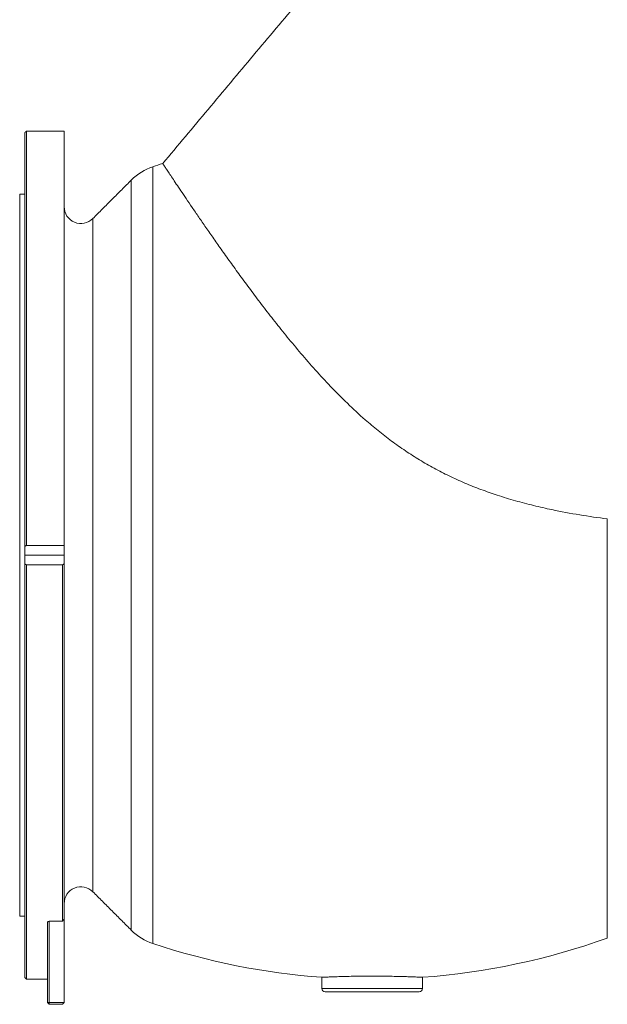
# Model space of a CAD drawing. Header units: millimetres. Extents: x 1879 to 3785, y 1424 to 3346.
# Tile 2 of 8: x 1879 to 2229, y 2428 to 3014. Entities that reach past the tile are written whole.
import ezdxf

# ---------------------------------------------------------------- set-up
doc = ezdxf.new("R2010")
doc.units = ezdxf.units.MM

msp = doc.modelspace()

# ---------------------------------------------------------------- linework, layer by layer
at = {"color": 7, "linetype": 'Continuous', "lineweight": 15}
for p, q in [((1882.24, 2700.46), (1882.24, 2946.75)), ((1883.24, 2947.75), (1883.24, 2701.03)), ((1905.74, 2701.03), (1905.74, 2947.75)), ((1958.63, 2695.25), (1958.63, 2926.58)), ((1945.74, 2695.25), (1945.74, 2918.61)), ((1879.24, 2695.25), (1879.24, 2910.25)), ((1922.81, 2695.25), (1922.81, 2895.68)), ((2229.34, 2467.23), (2229.34, 2716.8)), ((1882.24, 2695.25), (1882.24, 2700.46)), ((1905.74, 2701.03), (1883.24, 2701.03)), ((1905.74, 2695.25), (1905.74, 2701.03)), ((1879.24, 2480.25), (1879.24, 2695.25)), ((1905.74, 2695.25), (1882.24, 2695.25)), ((1882.24, 2690.05), (1882.24, 2695.25)), ((1905.74, 2690.05), (1905.74, 2695.25)), ((1922.81, 2494.82), (1922.81, 2695.25)), ((1945.74, 2471.89), (1945.74, 2695.25)), ((1958.63, 2463.93), (1958.63, 2695.25)), ((1882.24, 2443.75), (1882.24, 2690.05)), ((1883.24, 2689.48), (1883.24, 2442.75)), ((1904.74, 2689.48), (1883.24, 2689.48)), ((1904.74, 2477.31), (1904.74, 2689.48)), ((1905.74, 2690.05), (1905.74, 2478.47)), ((1895.74, 2428.75), (1895.74, 2476.73)), ((1896.74, 2477.31), (1904.74, 2477.31)), ((1896.74, 2477.31), (1896.74, 2428.75)), ((1905.74, 2478.47), (1905.74, 2428.75)), ((2059.24, 2437.25), (2119.24, 2437.25)), ((2117.24, 2435.25), (2061.24, 2435.25)), ((1895.74, 2428.75), (1896.74, 2427.75)), ((1896.74, 2428.75), (1895.74, 2428.75)), ((1896.74, 2428.75), (1905.74, 2428.75)), ((1896.74, 2428.75), (1896.74, 2427.75)), ((1904.74, 2427.75), (1896.74, 2427.75)), ((1905.74, 2428.75), (1904.74, 2427.75))]:
    msp.add_line(p, q, dxfattribs=at)
for centre, radius, start, end in [((1969.05, 2895.3), 32.97, 108.41897, 135), ((2089.23, 2534.43), 413.32, 107.56846, 108.41897), ((1915.74, 2902.75), 10, 180, 315), ((1915.74, 2487.75), 10, 45, 180), ((1769.24, 2695.25), 252.5, 300.06553, 300.32807), ((1969.05, 2495.21), 32.97, 225, 251.58103), ((2089.23, 2856.07), 413.32, 251.58103, 265.85028), ((2089.23, 2856.07), 413.32, 274.1568, 289.81557), ((2061.24, 2437.25), 2, 180, 270), ((2117.24, 2437.25), 2, 270, 0)]:
    msp.add_arc(centre, radius, start, end, dxfattribs=at)
for points, degree in [([(2180.79, 3186.29), (1964.44, 2928.45)], 1), ([(1883.24, 2947.75), (1882.24, 2946.75)], 1), ([(1905.74, 2947.75), (1883.24, 2947.75)], 1), ([(1945.74, 2918.61), (1922.81, 2895.68)], 1), ([(1882.24, 2910.25), (1879.24, 2910.25)], 1), ([(1883.24, 2701.03), (1882.24, 2700.46)], 1), ([(1882.24, 2690.05), (1883.24, 2689.48)], 1), ([(1904.74, 2689.48), (1905.74, 2690.05)], 1), ([(1922.81, 2494.82), (1945.74, 2471.89)], 1), ([(1879.24, 2480.25), (1882.24, 2480.25)], 1), ([(1905.74, 2478.47), (1905.4, 2478.08), (1905.07, 2477.69), (1904.74, 2477.31)], 3), ([(1882.24, 2443.75), (1883.24, 2442.75)], 1), ([(1883.24, 2442.75), (1895.74, 2442.75)], 1), ([(2059.24, 2443.85), (2059.24, 2437.25)], 1), ([(2119.24, 2437.25), (2119.24, 2443.85)], 1)]:
    msp.add_open_spline(points, degree=degree, dxfattribs=at)
for points, knots in [([(1964.49, 2928.41), (1964.48, 2928.43), (1964.42, 2928.51), (1964.73, 2928.05), (1965.44, 2926.96), (1966.63, 2925.17), (1968.21, 2922.79), (1970.18, 2919.84), (1972.5, 2916.35), (1975.23, 2912.29), (1978.37, 2907.63), (1981.92, 2902.39), (1985.85, 2896.65), (1990.14, 2890.42), (1994.79, 2883.74), (1999.85, 2876.56), (2005.31, 2868.91), (2011.18, 2860.81), (2017.45, 2852.34), (2024.1, 2843.52), (2031.17, 2834.42), (2038.7, 2825.01), (2046.72, 2815.36), (2055.28, 2805.55), (2064.47, 2795.6), (2074.35, 2785.62), (2083.88, 2776.82), (2092.73, 2769.36), (2100.73, 2763.16), (2108.97, 2757.33), (2117.45, 2751.92), (2126.13, 2746.94), (2135.14, 2742.32), (2144.47, 2738.11), (2154.06, 2734.28), (2164.11, 2730.77), (2174.58, 2727.59), (2185.44, 2724.74), (2198.23, 2721.85), (2212.92, 2719.08), (2223.87, 2717.56), (2229.34, 2716.8)], [0, 0, 0, 0, 0.006927, 0.033679, 0.061228, 0.0888, 0.116349, 0.142803, 0.169277, 0.195731, 0.22292, 0.250129, 0.277319, 0.304401, 0.331502, 0.358585, 0.386395, 0.414226, 0.442036, 0.470176, 0.498337, 0.526475, 0.555456, 0.584461, 0.613437, 0.643764, 0.674086, 0.694818, 0.715566, 0.736293, 0.756551, 0.776828, 0.797086, 0.818035, 0.839004, 0.859958, 0.88306, 0.906181, 0.929289, 0.964643, 1, 1, 1, 1]), ([(2119.19, 2443.85), (2119.14, 2443.85), (2119.05, 2443.85), (2117.86, 2443.91), (2115.91, 2443.99), (2113.16, 2444.1), (2109.76, 2444.22), (2105.75, 2444.33), (2101.3, 2444.43), (2096.47, 2444.51), (2091.47, 2444.54), (2086.37, 2444.54), (2081.4, 2444.5), (2076.61, 2444.42), (2072.22, 2444.32), (2068.27, 2444.2), (2064.95, 2444.09), (2062.28, 2443.98), (2060.43, 2443.9), (2059.37, 2443.85), (2059.33, 2443.85), (2059.32, 2443.85)], [0, 0, 0, 0, 0.047455, 0.100324, 0.154725, 0.207621, 0.262049, 0.314993, 0.369472, 0.422408, 0.476883, 0.529769, 0.584191, 0.637062, 0.691464, 0.744379, 0.798827, 0.851776, 0.906262, 0.959182, 1, 1, 1, 1])]:
    msp.add_open_spline(points, degree=3, knots=knots, dxfattribs=at)

doc.saveas('drawing.dxf')
